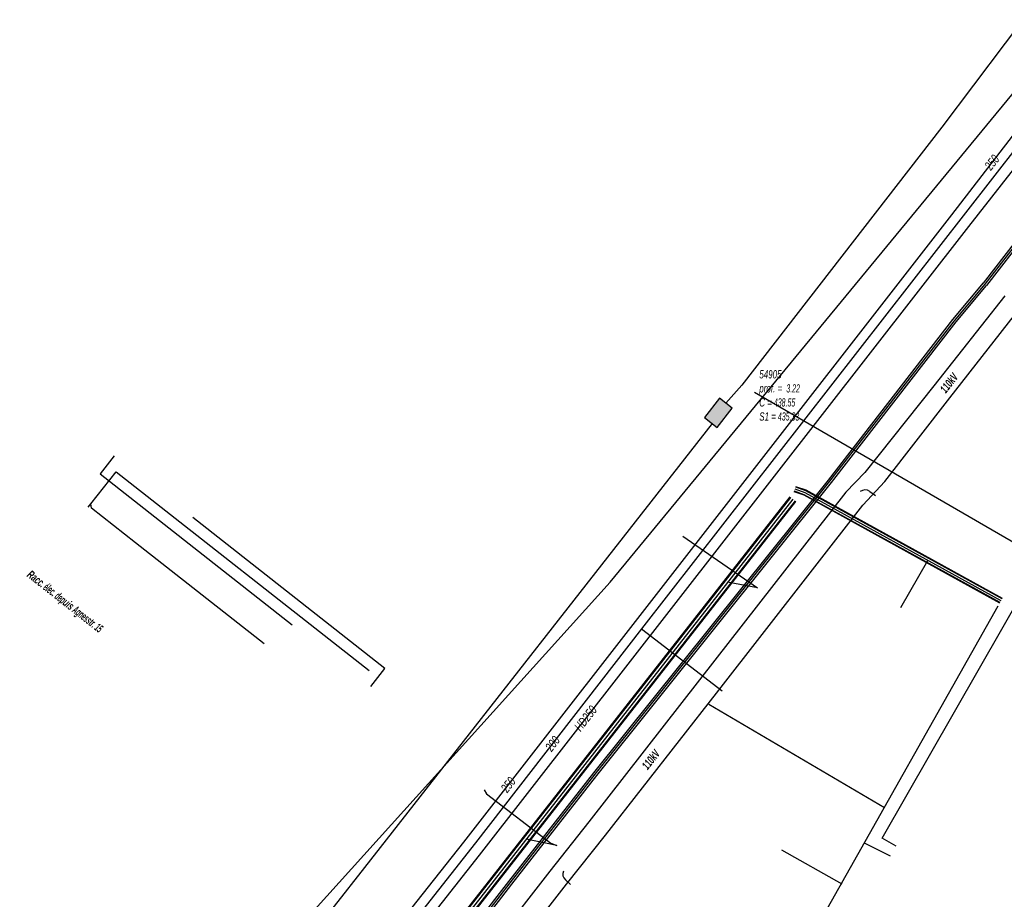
# Model space of a CAD drawing. Header units: metres. Extents: x 2695563 to 2696938, y 1260544 to 1262032.
# Tile 88 of 256: x 2696105 to 2696165, y 1260930 to 1260984. Entities that reach past the tile are written whole.
import ezdxf

# ---------------------------------------------------------------- set-up
doc = ezdxf.new("R2010")
doc.units = ezdxf.units.M
doc.header["$LTSCALE"] = 100
doc.linetypes.add('AUSGEZOGEN', pattern=[0])
doc.linetypes.add('STRICHLINIE2_S3', pattern=[0.25, 0.15, -0.1])
for name, color, linetype in [('Eau portable_Cadastre des conduites_Conduite', 171, 'AUSGEZOGEN'), ('Eau potable_Cadastre des conduites_Conduite_Texte', 171, 'AUSGEZOGEN'), ('EU_Cadastre des conduites', 24, 'AUSGEZOGEN'), ('EU_Cadastre des conduites_Autres ouvrages – Polygone de détail', 24, 'AUSGEZOGEN'), ('EU_Cadastre des conduites_Regard normalisé – Texte', 24, 'AUSGEZOGEN'), ('Gaz_Cadastre des conduites_Conduite', 32, 'AUSGEZOGEN'), ('Gaz_Cadastre des conduites_Conduite_Texte', 32, 'AUSGEZOGEN'), ('Réseau électrique_Cadastre des conduite_Bord du tracé', 1, 'AUSGEZOGEN'), ('Réseau électrique_Cadastre des conduite_Texte libre_Texte', 1, 'AUSGEZOGEN'), ('Réseau électrique_Cadastre des conduite_Tronçon de tracé', 1, 'AUSGEZOGEN'), ('Réseau électrique_Cadastre des conduite_Tronçon de tracé_Texte', 1, 'AUSGEZOGEN'), ('TV_Cadastre des conduites_CONDUITE', 92, 'AUSGEZOGEN'), ('Télécommunications_SW_Cadastre des conduites_Bord du tracé', 94, 'AUSGEZOGEN'), ('Télécommunications_SW_Cadastre des conduites_Ouvrage', 94, 'AUSGEZOGEN')]:
    doc.layers.add(name, color=color, linetype=linetype)
doc.styles.add('ARIAL', font='arial.ttf')
doc.styles.add('ARIALNARROW', font='ARIALN.TTF')

# ---------------------------------------------------------------- blocks, each defined once
blk = doc.blocks.new('COMPLEXOBJECT_2334')
at = {"layer": 'Réseau électrique_Cadastre des conduite_Tronçon de tracé', "color": 1, "linetype": 'AUSGEZOGEN', "transparency": 33554687}
blk.add_line((6137.65, 10930.841), (6137.338, 10931.139), dxfattribs=at)
blk.add_arc((6137.577, 10931.472), 0.41, 151.31777, 234.40288, dxfattribs=at)

msp = doc.modelspace()

# ---------------------------------------------------------------- hatches: boundary and pattern name
at = {"layer": 'Réseau électrique_Cadastre des conduite_Bord du tracé', "lineweight": 18, "transparency": 33554687}
h = msp.add_hatch(dxfattribs=at)
h.set_pattern_fill('MUSTER', color=1, scale=6075, style=0, pattern_type=2)
h.set_pattern_definition([(0, (2708005, 1273150), (6075, 6075), [6075, -6075]), (90, (2708005, 1273150), (-6075, 6075), [6075, -6075])])
h.paths.add_polyline_path([(2696123.71, 1260914.09), (2696124.73, 1260913.284), (2696129.594, 1260919.456), (2696135.151, 1260926.548), (2696138.373, 1260930.679), (2696140.761, 1260933.694), (2696147.568, 1260942.405), (2696156.551, 1260953.936), (2696157.903, 1260955.393), (2696161.905, 1260960.524), (2696166.236, 1260966.061), (2696171.181, 1260972.358), (2696174.443, 1260976.556), (2696175.831, 1260978.382), (2696174.755, 1260979.114), (2696173.949, 1260977.858), (2696172.734, 1260976.263), (2696169.635, 1260972.306), (2696165.286, 1260966.774), (2696160.92, 1260961.245), (2696156.681, 1260955.938), (2696155.525, 1260954.734), (2696146.544, 1260943.205), (2696139.739, 1260934.498), (2696137.351, 1260931.483), (2696134.127, 1260927.348), (2696128.572, 1260920.26)], flags=0)
at = {"layer": 'Télécommunications_SW_Cadastre des conduites_Ouvrage', "transparency": 33554687}
msp.add_hatch(color=7, dxfattribs=at).paths.add_polyline_path([(2696146.833, 1260959.319), (2696147.621, 1260958.702), (2696148.546, 1260959.882), (2696147.759, 1260960.499)])

# ---------------------------------------------------------------- linework, layer by layer
at = {"layer": 'Eau portable_Cadastre des conduites_Conduite', "color": 7, "linetype": 'AUSGEZOGEN', "transparency": 33554687}
msp.add_line((2696142.975, 1260946.341), (2696147.919, 1260942.547), dxfattribs=at)
msp.add_lwpolyline([(2696176.234, 1260988.985), (2696173.532, 1260985.467), (2696173.121, 1260984.949), (2696169.488, 1260980.376), (2696142.975, 1260946.341), (2696132.784, 1260933.207), (2696111.051, 1260905.624), (2696110.583, 1260905.03), (2696103.702, 1260896.475)], dxfattribs=at)
at = {"layer": 'EU_Cadastre des conduites', "color": 24, "linetype": 'AUSGEZOGEN', "transparency": 33554687}
for p, q in [((2696110.719, 1260955.981), (2696126.251, 1260943.787)), ((2696145.52, 1260952.04), (2696150.093, 1260948.852)), ((2696119.801, 1260945.424), (2696111.902, 1260951.629)), ((2696157.739, 1260933.509), (2696167.98, 1260951.383)), ((2696158.894, 1260947.649), (2696160.551, 1260950.547)), ((2696150.093, 1260948.852), (2696148.259, 1260949.201)), ((2696153.689, 1260927.958), (2696164.874, 1260947.765)), ((2696137.77, 1260933.047), (2696135.889, 1260933.43)), ((2696158.259, 1260932.405), (2696156.668, 1260933.202)), ((2696158.607, 1260933.012), (2696157.739, 1260933.509)), ((2696151.561, 1260932.785), (2696155.269, 1260930.694))]:
    msp.add_line(p, q, dxfattribs=at)
at = {"layer": 'EU_Cadastre des conduites', "color": 255, "transparency": 33554687}
for p, q in [((2696153.018, 1260954.692), (2696152.399, 1260954.906)), ((2696152.259, 1260954.301), (2696106.041, 1260895.375)), ((2696165.044, 1260948.064), (2696153.018, 1260954.692))]:
    msp.add_line(p, q, dxfattribs=at)
at = {"layer": 'EU_Cadastre des conduites', "linetype": 'AUSGEZOGEN', "transparency": 33554687}
for p, q in [((2696153.071, 1260954.811), (2696152.442, 1260955.029)), ((2696153.079, 1260954.83), (2696152.448, 1260955.048)), ((2696153.087, 1260954.848), (2696152.454, 1260955.066)), ((2696165.116, 1260948.195), (2696153.079, 1260954.83)), ((2696165.126, 1260948.213), (2696153.087, 1260954.848)), ((2696152.086, 1260954.437), (2696105.868, 1260895.511)), ((2696152.102, 1260954.424), (2696105.884, 1260895.498)), ((2696152.117, 1260954.412), (2696105.899, 1260895.486)), ((2696152.949, 1260954.536), (2696152.344, 1260954.746)), ((2696152.957, 1260954.554), (2696152.35, 1260954.764)), ((2696152.965, 1260954.573), (2696152.356, 1260954.783)), ((2696164.962, 1260947.915), (2696152.949, 1260954.536)), ((2696164.972, 1260947.933), (2696152.957, 1260954.554)), ((2696164.981, 1260947.95), (2696152.965, 1260954.573)), ((2696165.107, 1260948.178), (2696153.071, 1260954.811)), ((2696152.401, 1260954.19), (2696106.183, 1260895.264)), ((2696152.416, 1260954.178), (2696106.198, 1260895.252)), ((2696152.432, 1260954.165), (2696106.214, 1260895.239))]:
    msp.add_line(p, q, dxfattribs=at)
at = {"layer": 'EU_Cadastre des conduites', "color": 24, "linetype": 'AUSGEZOGEN', "transparency": 33554687}
for points in [[(2696109.006, 1260953.8), (2696109.174, 1260954.014), (2696110.727, 1260955.981)], [(2696111.902, 1260951.629), (2696109.207, 1260953.746), (2696109.174, 1260954.014)], [(2696133.324, 1260936.471), (2696133.45, 1260936.222), (2696137.416, 1260933.184), (2696137.77, 1260933.047)]]:
    msp.add_lwpolyline(points, dxfattribs=at)
at = {"layer": 'EU_Cadastre des conduites_Autres ouvrages – Polygone de détail', "color": 24, "linetype": 'STRICHLINIE2_S3', "transparency": 33554687}
msp.add_lwpolyline([(2696110.601, 1260956.963), (2696109.737, 1260955.863), (2696126.361, 1260942.804), (2696127.225, 1260943.905), (2696110.601, 1260956.963)], close=True, dxfattribs=at)
at = {"layer": 'Gaz_Cadastre des conduites_Conduite', "color": 32, "linetype": 'AUSGEZOGEN', "transparency": 33554687}
for points in [[(2696186.577, 1260995.709), (2696178.859, 1260991.225), (2696163.049, 1260971.028), (2696133.002, 1260932.461), (2696105.388, 1260897.383), (2696105.099, 1260897.016)], [(2696176.139, 1260989.88), (2696169.248, 1260981.136), (2696162.01, 1260971.754), (2696132.049, 1260933.254), (2696103.627, 1260897.339)]]:
    msp.add_lwpolyline(points, dxfattribs=at)
at = {"layer": 'Réseau électrique_Cadastre des conduite_Bord du tracé', "color": 1, "linetype": 'AUSGEZOGEN', "transparency": 33554687}
msp.add_lwpolyline([(2696165.286, 1260966.774), (2696160.92, 1260961.245), (2696156.681, 1260955.938), (2696155.525, 1260954.734), (2696146.544, 1260943.205), (2696139.739, 1260934.498), (2696137.351, 1260931.483), (2696134.127, 1260927.348), (2696128.572, 1260920.26), (2696123.71, 1260914.09), (2696123.71, 1260914.09), (2696124.73, 1260913.284), (2696129.594, 1260919.456), (2696135.151, 1260926.548), (2696138.373, 1260930.679), (2696140.761, 1260933.694), (2696147.568, 1260942.405), (2696156.551, 1260953.936), (2696157.903, 1260955.393), (2696161.905, 1260960.524), (2696166.236, 1260966.061)], dxfattribs=at)
at = {"layer": 'Réseau électrique_Cadastre des conduite_Tronçon de tracé', "color": 1, "linetype": 'AUSGEZOGEN', "transparency": 33554687}
for p, q in [((2696156.983, 1260954.78), (2696157.343, 1260954.524)), ((2696157.9, 1260935.353), (2696147.108, 1260941.705))]:
    msp.add_line(p, q, dxfattribs=at)
msp.add_arc((2696156.694, 1260954.332), 0.533, 57.16535, 124.95647, dxfattribs=at)
at = {"layer": 'TV_Cadastre des conduites_CONDUITE', "color": 92, "linetype": 'AUSGEZOGEN', "transparency": 33554687}
msp.add_lwpolyline([(2696107.741, 1260906.498), (2696109.369, 1260908.47), (2696119.679, 1260925.549), (2696141.041, 1260949.217), (2696177.125, 1260992.978), (2696176.26, 1260993.657), (2696177.448, 1260995.178)], dxfattribs=at)
at = {"layer": 'Télécommunications_SW_Cadastre des conduites_Bord du tracé', "linetype": 'AUSGEZOGEN', "transparency": 33554687}
for p, q in [((2696175.746, 1260982.771), (2696163.946, 1260967.564)), ((2696175.952, 1260982.627), (2696164.144, 1260967.41)), ((2696163.949, 1260967.567), (2696162.071, 1260965.331)), ((2696164.141, 1260967.407), (2696162.265, 1260965.173)), ((2696162.071, 1260965.331), (2696154.424, 1260955.474)), ((2696162.265, 1260965.173), (2696154.62, 1260955.32)), ((2696154.424, 1260955.474), (2696140.02, 1260937.505)), ((2696154.62, 1260955.32), (2696140.216, 1260937.349)), ((2696140.02, 1260937.505), (2696134.8, 1260930.831)), ((2696140.216, 1260937.349), (2696134.998, 1260930.677)), ((2696134.8, 1260930.831), (2696125.841, 1260919.303)), ((2696134.998, 1260930.677), (2696126.047, 1260919.161))]:
    msp.add_line(p, q, dxfattribs=at)
at = {"layer": 'Télécommunications_SW_Cadastre des conduites_Bord du tracé', "color": 255, "transparency": 33554687}
for p, q in [((2696175.849, 1260982.699), (2696164.045, 1260967.487)), ((2696164.045, 1260967.487), (2696162.168, 1260965.252)), ((2696162.168, 1260965.252), (2696154.522, 1260955.397)), ((2696154.522, 1260955.397), (2696140.118, 1260937.427)), ((2696140.118, 1260937.427), (2696134.899, 1260930.754)), ((2696134.899, 1260930.754), (2696125.944, 1260919.232))]:
    msp.add_line(p, q, dxfattribs=at)
at = {"layer": 'Télécommunications_SW_Cadastre des conduites_Bord du tracé', "color": 94, "linetype": 'AUSGEZOGEN', "transparency": 33554687}
for points in [[(2696172.448, 1260990.899), (2696167.251, 1260984.85), (2696161.413, 1260977.119), (2696149.13, 1260961.3), (2696148.15, 1260960.192)], [(2696184.6, 1260939.6), (2696185.17, 1260940.44), (2696149.912, 1260960.848)], [(2696147.317, 1260958.94), (2696125.97, 1260931.703), (2696124.115, 1260929.336), (2696114.1, 1260916.539), (2696109.101, 1260910.257)]]:
    msp.add_lwpolyline(points, dxfattribs=at)
at = {"layer": 'Télécommunications_SW_Cadastre des conduites_Ouvrage', "color": 94, "transparency": 33554687}
msp.add_lwpolyline([(2696146.833, 1260959.319), (2696147.621, 1260958.702), (2696148.546, 1260959.882), (2696147.759, 1260960.499), (2696146.833, 1260959.319)], close=True, dxfattribs=at)

# ---------------------------------------------------------------- block references
at = {"layer": 'Réseau électrique_Cadastre des conduite_Tronçon de tracé', "color": 1, "linetype": 'AUSGEZOGEN', "lineweight": -3, "transparency": 33554687}
msp.add_blockref('COMPLEXOBJECT_2334', (2690000.97, 1249999.81), dxfattribs=at)

# ---------------------------------------------------------------- texts
at = {"layer": 'Eau potable_Cadastre des conduites_Conduite_Texte', "color": 7, "transparency": 33554687, "insert": (2696137.515, 1260939.296), "char_height": 0.55426, "width": 1.10633, "attachment_point": 5, "rotation": 52.191, "style": 'ARIAL'}
msp.add_mtext('\\A1;{\\fArial|i1|b0;\\H0.554263;\\W0.700000;\\C7;200}\\P', dxfattribs=at)
at = {"layer": 'EU_Cadastre des conduites_Regard normalisé – Texte', "color": 24, "transparency": 33554687, "insert": (2696150.203, 1260962.216), "char_height": 0.50641, "width": 2.8427, "attachment_point": 1, "line_spacing_factor": 1.024096, "style": 'ARIAL'}
msp.add_mtext('\\A1;{\\fArial|b0|i1|c0|p34;\\W0.69564;54905}\\P{\\fArial|b0|i1|c0|p34;\\H0.99721x;\\W0.69564;prof. = \\W0.48695; 3.22}\\P{\\fArial|b0|i1|c0|p34;\\H0.99721x;\\W0.69564;C =\\W0.48695; 438.55}\\P{\\fArial|b0|i1|c0|p34;\\H0.99721x;\\W0.69564;S1 =\\W0.48695; 435.33}', dxfattribs=at)
at = {"layer": 'Gaz_Cadastre des conduites_Conduite_Texte', "color": 32, "transparency": 33554687, "char_height": 0.55825, "attachment_point": 5, "style": 'ARIAL'}
for s, insert, width, rotation in [('\\A1;{\\fArial|i1|b0;\\H0.558250;\\W0.700000;\\C32;250}\\P', (2696164.488, 1260974.958), 1.11429, 51.759), ('\\A1;{\\fArial|i1|b0;\\H0.558250;\\W0.700000;\\C32;HD250}\\P', (2696139.543, 1260940.848), 1.90938, 52.0785), ('\\A1;{\\fArial|i1|b0;\\H0.558250;\\W0.700000;\\C32;250}\\P', (2696134.794, 1260936.773), 1.11429, 52.11)]:
    msp.add_mtext(s, dxfattribs=dict(at, insert=insert, width=width, rotation=rotation))
at = {"layer": 'Réseau électrique_Cadastre des conduite_Texte libre_Texte', "color": 1, "transparency": 33554687, "insert": (2696107.542, 1260947.967), "char_height": 0.5075, "width": 12, "attachment_point": 5, "rotation": 321.849, "style": 'ARIALNARROW'}
msp.add_mtext('\\A1;{\\fArial Narrow|b1|i1|c0|p34;\\W0.7;Racc\\W0.49;. élec. dep\\W0.7;uis\\W0.49; Agnesstr. 15}', dxfattribs=at)
at = {"layer": 'Réseau électrique_Cadastre des conduite_Tronçon de tracé_Texte', "color": 1, "transparency": 33554687, "char_height": 0.5075, "width": 1.34542, "attachment_point": 5, "style": 'ARIALNARROW'}
for insert, rotation in [((2696161.855, 1260961.426), 52.0389), ((2696143.552, 1260938.32), 51.9507)]:
    msp.add_mtext('\\A1;{\\fArial Narrow|i1|b1;\\H0.507500;\\W0.700000;\\C1;110kV}\\P', dxfattribs=dict(at, insert=insert, rotation=rotation))

doc.saveas('drawing.dxf')
